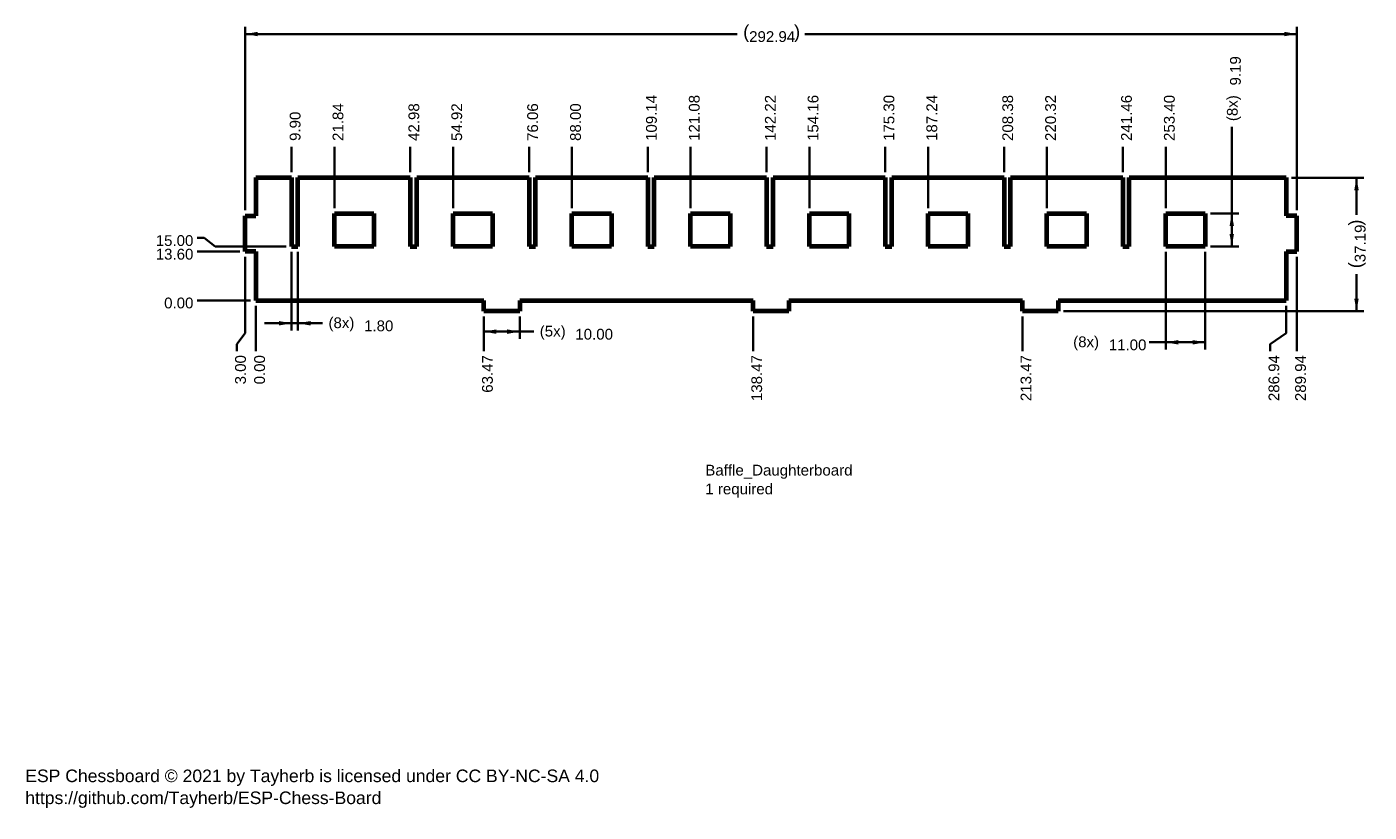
# Model space of a CAD drawing. Header units: millimetres. Extents: x 6 to 380, y 2 to 220.
import ezdxf

# ---------------------------------------------------------------- set-up
doc = ezdxf.new("R2010")
doc.units = ezdxf.units.MM
doc.layers.add('1', color=7, linetype='Continuous', true_color=0xffffff)
doc.styles.add('Arial', font='Arial')
doc.dimstyles.get("Standard").update_dxf_attribs({"dimtxt": 0.18, "dimasz": 0.18, "dimexe": 0.18, "dimexo": 0.0625, "dimgap": 0.09, "dimtad": 0, "dimtih": 1, "dimtoh": 1, "dimdec": 4, "dimzin": 0, "dimdsep": 46, "dimtxsty": 'Standard', "dimcen": 0.09, "dimadec": 0, "dimazin": 0, "dimtfac": 1, "dimtdec": 4, "dimtofl": 0, "dimtmove": 0, "dimatfit": 3, "dimfxl": 0, "dimtolj": 1, "dimtzin": 0, "dimarcsym": 0})

# ---------------------------------------------------------------- blocks, each defined once
blk = doc.blocks.new('_U1')
at = {"layer": '1', "color": 18, "lineweight": 35}
blk.add_line((68, 144.06), (53.12, 144.06), dxfattribs=at)
at = {"layer": '1', "color": 18, "linetype": 'Continuous', "lineweight": 13, "insert": (43.93, 141.81), "char_height": 3, "attachment_point": 7, "line_spacing_factor": 1.047437, "style": 'Arial'}
blk.add_mtext('\\fArial|b0|i0;\\W1.0000;0.00', dxfattribs=at)
blk = doc.blocks.new('_U2')
at = {"layer": '1', "color": 18, "lineweight": 35}
blk.add_line((65, 157.66), (53.12, 157.66), dxfattribs=at)
at = {"layer": '1', "color": 18, "linetype": 'Continuous', "lineweight": 13, "insert": (41.59, 155.4), "char_height": 3, "attachment_point": 7, "line_spacing_factor": 1.047437, "style": 'Arial'}
blk.add_mtext('\\fArial|b0|i0;\\W1.0000;13.60', dxfattribs=at)
blk = doc.blocks.new('_U3')
at = {"layer": '1', "color": 18, "lineweight": 35}
for p, q in [((55.12, 161.45), (53.12, 161.45)), ((58.12, 159.06), (55.12, 161.45)), ((77.9, 159.06), (58.12, 159.06))]:
    blk.add_line(p, q, dxfattribs=at)
at = {"layer": '1', "color": 18, "linetype": 'Continuous', "lineweight": 13, "insert": (41.59, 159.19), "char_height": 3, "attachment_point": 7, "line_spacing_factor": 1.047437, "style": 'Arial'}
blk.add_mtext('\\fArial|b0|i0;\\W1.0000;15.00', dxfattribs=at)
blk = doc.blocks.new('_U4')
at = {"layer": '1', "color": 18, "lineweight": 35}
blk.add_line((69.5, 142.56), (69.5, 129.91), dxfattribs=at)
at = {"layer": '1', "color": 18, "linetype": 'Continuous', "lineweight": 13, "insert": (72.05, 120.68), "char_height": 3, "attachment_point": 7, "rotation": 90, "line_spacing_factor": 1.047437, "style": 'Arial'}
blk.add_mtext('\\fArial|b0|i0;\\W1.0000;0.00', dxfattribs=at)
blk = doc.blocks.new('_U5')
at = {"layer": '1', "color": 18, "lineweight": 35}
blk.add_line((79.4, 179.75), (79.4, 186.84), dxfattribs=at)
at = {"layer": '1', "color": 18, "linetype": 'Continuous', "lineweight": 13, "insert": (81.95, 188.48), "char_height": 3, "attachment_point": 7, "rotation": 90, "line_spacing_factor": 1.047437, "style": 'Arial'}
blk.add_mtext('\\fArial|b0|i0;\\W1.0000;9.90', dxfattribs=at)
blk = doc.blocks.new('_U6')
at = {"layer": '1', "color": 18, "lineweight": 35}
blk.add_line((112.48, 179.75), (112.48, 186.84), dxfattribs=at)
at = {"layer": '1', "color": 18, "linetype": 'Continuous', "lineweight": 13, "insert": (115.03, 188.48), "char_height": 3, "attachment_point": 7, "rotation": 90, "line_spacing_factor": 1.047437, "style": 'Arial'}
blk.add_mtext('\\fArial|b0|i0;\\W1.0000;42.98', dxfattribs=at)
blk = doc.blocks.new('_U7')
at = {"layer": '1', "color": 18, "lineweight": 35}
blk.add_line((145.56, 179.75), (145.56, 186.84), dxfattribs=at)
at = {"layer": '1', "color": 18, "linetype": 'Continuous', "lineweight": 13, "insert": (148.11, 188.48), "char_height": 3, "attachment_point": 7, "rotation": 90, "line_spacing_factor": 1.047437, "style": 'Arial'}
blk.add_mtext('\\fArial|b0|i0;\\W1.0000;76.06', dxfattribs=at)
blk = doc.blocks.new('_U8')
at = {"layer": '1', "color": 18, "lineweight": 35}
blk.add_line((178.64, 179.75), (178.64, 186.84), dxfattribs=at)
at = {"layer": '1', "color": 18, "linetype": 'Continuous', "lineweight": 13, "insert": (181.19, 188.48), "char_height": 3, "attachment_point": 7, "rotation": 90, "line_spacing_factor": 1.047437, "style": 'Arial'}
blk.add_mtext('\\fArial|b0|i0;\\W1.0000;109.14', dxfattribs=at)
blk = doc.blocks.new('_U9')
at = {"layer": '1', "color": 18, "lineweight": 35}
blk.add_line((211.72, 179.75), (211.72, 186.84), dxfattribs=at)
at = {"layer": '1', "color": 18, "linetype": 'Continuous', "lineweight": 13, "insert": (214.27, 188.48), "char_height": 3, "attachment_point": 7, "rotation": 90, "line_spacing_factor": 1.047437, "style": 'Arial'}
blk.add_mtext('\\fArial|b0|i0;\\W1.0000;142.22', dxfattribs=at)
blk = doc.blocks.new('_U10')
at = {"layer": '1', "color": 18, "lineweight": 35}
blk.add_line((244.8, 179.75), (244.8, 186.84), dxfattribs=at)
at = {"layer": '1', "color": 18, "linetype": 'Continuous', "lineweight": 13, "insert": (247.35, 188.48), "char_height": 3, "attachment_point": 7, "rotation": 90, "line_spacing_factor": 1.047437, "style": 'Arial'}
blk.add_mtext('\\fArial|b0|i0;\\W1.0000;175.30', dxfattribs=at)
blk = doc.blocks.new('_U11')
at = {"layer": '1', "color": 18, "lineweight": 35}
blk.add_line((277.88, 179.75), (277.88, 186.84), dxfattribs=at)
at = {"layer": '1', "color": 18, "linetype": 'Continuous', "lineweight": 13, "insert": (280.43, 188.48), "char_height": 3, "attachment_point": 7, "rotation": 90, "line_spacing_factor": 1.047437, "style": 'Arial'}
blk.add_mtext('\\fArial|b0|i0;\\W1.0000;208.38', dxfattribs=at)
blk = doc.blocks.new('_U12')
at = {"layer": '1', "color": 18, "lineweight": 35}
blk.add_line((310.96, 179.75), (310.96, 186.84), dxfattribs=at)
at = {"layer": '1', "color": 18, "linetype": 'Continuous', "lineweight": 13, "insert": (313.51, 188.48), "char_height": 3, "attachment_point": 7, "rotation": 90, "line_spacing_factor": 1.047437, "style": 'Arial'}
blk.add_mtext('\\fArial|b0|i0;\\W1.0000;241.46', dxfattribs=at)
blk = doc.blocks.new('_U13')
at = {"layer": '1', "color": 18, "lineweight": 35}
blk.add_line((322.9, 169.75), (322.9, 186.84), dxfattribs=at)
at = {"layer": '1', "color": 18, "linetype": 'Continuous', "lineweight": 13, "insert": (325.45, 188.48), "char_height": 3, "attachment_point": 7, "rotation": 90, "line_spacing_factor": 1.047437, "style": 'Arial'}
blk.add_mtext('\\fArial|b0|i0;\\W1.0000;253.40', dxfattribs=at)
blk = doc.blocks.new('_U14')
at = {"layer": '1', "color": 18, "lineweight": 35}
blk.add_line((289.82, 169.75), (289.82, 186.84), dxfattribs=at)
at = {"layer": '1', "color": 18, "linetype": 'Continuous', "lineweight": 13, "insert": (292.37, 188.48), "char_height": 3, "attachment_point": 7, "rotation": 90, "line_spacing_factor": 1.047437, "style": 'Arial'}
blk.add_mtext('\\fArial|b0|i0;\\W1.0000;220.32', dxfattribs=at)
blk = doc.blocks.new('_U15')
at = {"layer": '1', "color": 18, "lineweight": 35}
blk.add_line((256.74, 169.75), (256.74, 186.84), dxfattribs=at)
at = {"layer": '1', "color": 18, "linetype": 'Continuous', "lineweight": 13, "insert": (259.29, 188.48), "char_height": 3, "attachment_point": 7, "rotation": 90, "line_spacing_factor": 1.047437, "style": 'Arial'}
blk.add_mtext('\\fArial|b0|i0;\\W1.0000;187.24', dxfattribs=at)
blk = doc.blocks.new('_U16')
at = {"layer": '1', "color": 18, "lineweight": 35}
blk.add_line((223.66, 169.75), (223.66, 186.84), dxfattribs=at)
at = {"layer": '1', "color": 18, "linetype": 'Continuous', "lineweight": 13, "insert": (226.21, 188.48), "char_height": 3, "attachment_point": 7, "rotation": 90, "line_spacing_factor": 1.047437, "style": 'Arial'}
blk.add_mtext('\\fArial|b0|i0;\\W1.0000;154.16', dxfattribs=at)
blk = doc.blocks.new('_U17')
at = {"layer": '1', "color": 18, "lineweight": 35}
blk.add_line((190.58, 169.75), (190.58, 186.84), dxfattribs=at)
at = {"layer": '1', "color": 18, "linetype": 'Continuous', "lineweight": 13, "insert": (193.13, 188.48), "char_height": 3, "attachment_point": 7, "rotation": 90, "line_spacing_factor": 1.047437, "style": 'Arial'}
blk.add_mtext('\\fArial|b0|i0;\\W1.0000;121.08', dxfattribs=at)
blk = doc.blocks.new('_U18')
at = {"layer": '1', "color": 18, "lineweight": 35}
blk.add_line((157.5, 169.75), (157.5, 186.84), dxfattribs=at)
at = {"layer": '1', "color": 18, "linetype": 'Continuous', "lineweight": 13, "insert": (160.05, 188.48), "char_height": 3, "attachment_point": 7, "rotation": 90, "line_spacing_factor": 1.047437, "style": 'Arial'}
blk.add_mtext('\\fArial|b0|i0;\\W1.0000;88.00', dxfattribs=at)
blk = doc.blocks.new('_U19')
at = {"layer": '1', "color": 18, "lineweight": 35}
blk.add_line((124.42, 169.75), (124.42, 186.84), dxfattribs=at)
at = {"layer": '1', "color": 18, "linetype": 'Continuous', "lineweight": 13, "insert": (126.97, 188.48), "char_height": 3, "attachment_point": 7, "rotation": 90, "line_spacing_factor": 1.047437, "style": 'Arial'}
blk.add_mtext('\\fArial|b0|i0;\\W1.0000;54.92', dxfattribs=at)
blk = doc.blocks.new('_U20')
at = {"layer": '1', "color": 18, "lineweight": 35}
blk.add_line((91.34, 169.75), (91.34, 186.84), dxfattribs=at)
at = {"layer": '1', "color": 18, "linetype": 'Continuous', "lineweight": 13, "insert": (93.89, 188.48), "char_height": 3, "attachment_point": 7, "rotation": 90, "line_spacing_factor": 1.047437, "style": 'Arial'}
blk.add_mtext('\\fArial|b0|i0;\\W1.0000;21.84', dxfattribs=at)
blk = doc.blocks.new('_U21')
at = {"layer": '1', "color": 18, "lineweight": 35}
for p, q in [((66.5, 156.16), (66.5, 134.91)), ((66.5, 134.91), (64.19, 131.91)), ((64.19, 131.91), (64.19, 129.91))]:
    blk.add_line(p, q, dxfattribs=at)
at = {"layer": '1', "color": 18, "linetype": 'Continuous', "lineweight": 13, "insert": (66.74, 120.68), "char_height": 3, "attachment_point": 7, "rotation": 90, "line_spacing_factor": 1.047437, "style": 'Arial'}
blk.add_mtext('\\fArial|b0|i0;\\W1.0000;3.00', dxfattribs=at)
blk = doc.blocks.new('_U22')
at = {"layer": '1', "color": 18, "lineweight": 35}
blk.add_line((132.97, 139.56), (132.97, 129.91), dxfattribs=at)
at = {"layer": '1', "color": 18, "linetype": 'Continuous', "lineweight": 13, "insert": (135.52, 118.35), "char_height": 3, "attachment_point": 7, "rotation": 90, "line_spacing_factor": 1.047437, "style": 'Arial'}
blk.add_mtext('\\fArial|b0|i0;\\W1.0000;63.47', dxfattribs=at)
blk = doc.blocks.new('_U23')
at = {"layer": '1', "color": 18, "lineweight": 35}
blk.add_line((207.97, 139.56), (207.97, 129.91), dxfattribs=at)
at = {"layer": '1', "color": 18, "linetype": 'Continuous', "lineweight": 13, "insert": (210.52, 116.02), "char_height": 3, "attachment_point": 7, "rotation": 90, "line_spacing_factor": 1.047437, "style": 'Arial'}
blk.add_mtext('\\fArial|b0|i0;\\W1.0000;138.47', dxfattribs=at)
blk = doc.blocks.new('_U24')
at = {"layer": '1', "color": 18, "lineweight": 35}
blk.add_line((282.97, 139.56), (282.97, 129.91), dxfattribs=at)
at = {"layer": '1', "color": 18, "linetype": 'Continuous', "lineweight": 13, "insert": (285.52, 116.02), "char_height": 3, "attachment_point": 7, "rotation": 90, "line_spacing_factor": 1.047437, "style": 'Arial'}
blk.add_mtext('\\fArial|b0|i0;\\W1.0000;213.47', dxfattribs=at)
blk = doc.blocks.new('_U25')
at = {"layer": '1', "color": 18, "lineweight": 35}
for p, q in [((356.44, 142.56), (356.44, 134.91)), ((356.44, 134.91), (352.02, 131.91)), ((352.02, 131.91), (352.02, 129.91))]:
    blk.add_line(p, q, dxfattribs=at)
at = {"layer": '1', "color": 18, "linetype": 'Continuous', "lineweight": 13, "insert": (354.58, 116.02), "char_height": 3, "attachment_point": 7, "rotation": 90, "line_spacing_factor": 1.047437, "style": 'Arial'}
blk.add_mtext('\\fArial|b0|i0;\\W1.0000;286.94', dxfattribs=at)
blk = doc.blocks.new('_U26')
at = {"layer": '1', "color": 18, "lineweight": 35}
blk.add_line((359.44, 156.16), (359.44, 129.91), dxfattribs=at)
at = {"layer": '1', "color": 18, "linetype": 'Continuous', "lineweight": 13, "insert": (361.99, 116.02), "char_height": 3, "attachment_point": 7, "rotation": 90, "line_spacing_factor": 1.047437, "style": 'Arial'}
blk.add_mtext('\\fArial|b0|i0;\\W1.0000;289.94', dxfattribs=at)
blk = doc.blocks.new('_U27')
at = {"layer": '1', "color": 18, "lineweight": 35}
for p, q in [((66.5, 169.16), (66.5, 220.25)), ((66.5, 218.25), (203.55, 218.25)), ((359.44, 218.25), (222.38, 218.25)), ((359.44, 169.16), (359.44, 220.25))]:
    blk.add_line(p, q, dxfattribs=at)
at = {"layer": '1', "color": 18, "lineweight": 18}
for points in [[(66.5, 218.25), (70, 218.87), (70, 217.64)], [(359.44, 218.25), (355.94, 217.64), (355.94, 218.87)]]:
    blk.add_solid(points, dxfattribs=at)
at = {"layer": '1', "color": 18, "linetype": 'Continuous', "lineweight": 13, "char_height": 3, "attachment_point": 7, "line_spacing_factor": 1.047437, "style": 'Arial'}
for s, insert in [('\\fArial|b0|i0;\\W1.0000;{\\H1.21x;(}', (205.21, 216)), ('\\fArial|b0|i0;\\W1.0000;292.94', (206.87, 216)), ('\\fArial|b0|i0;\\W1.0000;{\\H1.21x;)}', (219.38, 216))]:
    blk.add_mtext(s, dxfattribs=dict(at, insert=insert))
blk = doc.blocks.new('_U28')
at = {"layer": '1', "color": 18, "lineweight": 35}
for p, q in [((322.9, 157.56), (322.9, 130.4)), ((333.9, 157.56), (333.9, 130.4)), ((333.9, 132.4), (318.26, 132.4))]:
    blk.add_line(p, q, dxfattribs=at)
at = {"layer": '1', "color": 18, "lineweight": 18}
for points in [[(322.9, 132.4), (326.4, 133.02), (326.4, 131.78)], [(333.9, 132.4), (330.4, 131.78), (330.4, 133.02)]]:
    blk.add_solid(points, dxfattribs=at)
at = {"layer": '1', "color": 18, "linetype": 'Continuous', "lineweight": 13, "char_height": 3, "attachment_point": 7, "line_spacing_factor": 1.047437, "style": 'Arial'}
for s, insert in [('\\fArial|b0|i0;\\W1.0000;(8x)', (297.12, 130.14)), ('\\fArial|b0|i0;\\W1.0000;11.00', (307.04, 130.14))]:
    blk.add_mtext(s, dxfattribs=dict(at, insert=insert))
blk = doc.blocks.new('_U29')
at = {"layer": '1', "color": 18, "lineweight": 35}
for p, q in [((79.4, 157.56), (79.4, 135.7)), ((81.2, 157.56), (81.2, 135.7)), ((88.04, 137.7), (71.9, 137.7))]:
    blk.add_line(p, q, dxfattribs=at)
at = {"layer": '1', "color": 18, "lineweight": 18}
for points in [[(79.4, 137.7), (75.9, 137.08), (75.9, 138.32)], [(81.2, 137.7), (84.7, 138.32), (84.7, 137.08)]]:
    blk.add_solid(points, dxfattribs=at)
at = {"layer": '1', "color": 18, "linetype": 'Continuous', "lineweight": 13, "char_height": 3, "attachment_point": 7, "line_spacing_factor": 1.047437, "style": 'Arial'}
for s, insert in [('\\fArial|b0|i0;\\W1.0000;(8x)', (89.7, 135.44)), ('\\fArial|b0|i0;\\W1.0000;1.80', (99.62, 135.44))]:
    blk.add_mtext(s, dxfattribs=dict(at, insert=insert))
blk = doc.blocks.new('_U30')
at = {"layer": '1', "color": 18, "lineweight": 35}
for p, q in [((132.97, 139.56), (132.97, 133.37)), ((142.97, 139.56), (142.97, 133.37)), ((132.97, 135.37), (146.89, 135.37))]:
    blk.add_line(p, q, dxfattribs=at)
at = {"layer": '1', "color": 18, "lineweight": 18}
for points in [[(132.97, 135.37), (136.47, 135.99), (136.47, 134.75)], [(142.97, 135.37), (139.47, 134.75), (139.47, 135.99)]]:
    blk.add_solid(points, dxfattribs=at)
at = {"layer": '1', "color": 18, "linetype": 'Continuous', "lineweight": 13, "char_height": 3, "attachment_point": 7, "line_spacing_factor": 1.047437, "style": 'Arial'}
for s, insert in [('\\fArial|b0|i0;\\W1.0000;(5x)', (148.55, 133.11)), ('\\fArial|b0|i0;\\W1.0000;10.00', (158.46, 133.11))]:
    blk.add_mtext(s, dxfattribs=dict(at, insert=insert))
blk = doc.blocks.new('_U31')
at = {"layer": '1', "color": 18, "lineweight": 35}
for p, q in [((357.94, 178.25), (378.04, 178.25)), ((376.04, 178.25), (376.04, 167.91)), ((376.04, 141.06), (376.04, 151.41)), ((294.47, 141.06), (378.04, 141.06))]:
    blk.add_line(p, q, dxfattribs=at)
at = {"layer": '1', "color": 18, "lineweight": 18}
for points in [[(376.04, 178.25), (376.65, 174.75), (375.42, 174.75)], [(376.04, 141.06), (375.42, 144.56), (376.65, 144.56)]]:
    blk.add_solid(points, dxfattribs=at)
at = {"layer": '1', "color": 18, "linetype": 'Continuous', "lineweight": 13, "char_height": 3, "attachment_point": 7, "rotation": 90, "line_spacing_factor": 1.047437, "style": 'Arial'}
for s, insert in [('\\fArial|b0|i0;\\W1.0000;{\\H1.21x;)}', (378.59, 164.89)), ('\\fArial|b0|i0;\\W1.0000;37.19', (378.59, 154.7)), ('\\fArial|b0|i0;\\W1.0000;{\\H1.21x;(}', (378.59, 153.04))]:
    blk.add_mtext(s, dxfattribs=dict(at, insert=insert))
blk = doc.blocks.new('_U32')
at = {"layer": '1', "color": 18, "lineweight": 35}
for p, q in [((341.29, 159.06), (341.29, 192.37)), ((335.4, 168.25), (343.29, 168.25)), ((335.4, 159.06), (343.29, 159.06))]:
    blk.add_line(p, q, dxfattribs=at)
at = {"layer": '1', "color": 18, "lineweight": 18}
for points in [[(341.29, 168.25), (341.91, 164.75), (340.68, 164.75)], [(341.29, 159.06), (340.68, 162.56), (341.91, 162.56)]]:
    blk.add_solid(points, dxfattribs=at)
at = {"layer": '1', "color": 18, "linetype": 'Continuous', "lineweight": 13, "char_height": 3, "attachment_point": 7, "rotation": 90, "line_spacing_factor": 1.047437, "style": 'Arial'}
for s, insert in [('\\fArial|b0|i0;\\W1.0000;9.19', (343.85, 203.92)), ('\\fArial|b0|i0;\\W1.0000;(8x)', (343.85, 194))]:
    blk.add_mtext(s, dxfattribs=dict(at, insert=insert))

msp = doc.modelspace()

# ---------------------------------------------------------------- linework, layer by layer
at = {"layer": '1', "color": 154, "linetype": 'Continuous', "lineweight": 70}
for p, q in [((69.496, 178.255), (69.496, 167.66)), ((69.496, 178.255), (79.396, 178.255)), ((79.396, 178.255), (79.396, 159.065)), ((81.196, 159.065), (81.196, 178.255)), ((81.196, 178.255), (112.476, 178.255)), ((112.476, 178.255), (112.476, 159.065)), ((114.276, 178.255), (145.556, 178.255)), ((114.276, 159.065), (114.276, 178.255)), ((145.556, 178.255), (145.556, 159.065)), ((147.356, 178.255), (178.636, 178.255)), ((147.356, 159.065), (147.356, 178.255)), ((178.636, 178.255), (178.636, 159.065)), ((180.436, 159.065), (180.436, 178.255)), ((180.436, 178.255), (211.716, 178.255)), ((211.716, 178.255), (211.716, 159.065)), ((213.516, 159.065), (213.516, 178.255)), ((213.516, 178.255), (244.796, 178.255)), ((244.796, 178.255), (244.796, 159.065)), ((246.596, 159.065), (246.596, 178.255)), ((246.596, 178.255), (277.876, 178.255)), ((277.876, 178.255), (277.876, 159.065)), ((279.676, 159.065), (279.676, 178.255)), ((279.676, 178.255), (310.956, 178.255)), ((310.956, 178.255), (310.956, 159.065)), ((312.756, 159.065), (312.756, 178.255)), ((312.756, 178.255), (356.436, 178.255)), ((356.436, 178.255), (356.436, 167.66)), ((91.336, 159.065), (91.336, 168.255)), ((91.336, 168.255), (102.336, 168.255)), ((102.336, 168.255), (102.336, 159.065)), ((124.416, 168.255), (135.416, 168.255)), ((124.416, 159.065), (124.416, 168.255)), ((135.416, 168.255), (135.416, 159.065)), ((157.496, 168.255), (168.496, 168.255)), ((157.496, 159.065), (157.496, 168.255)), ((168.496, 168.255), (168.496, 159.065)), ((190.576, 159.065), (190.576, 168.255)), ((190.576, 168.255), (201.576, 168.255)), ((201.576, 168.255), (201.576, 159.065)), ((223.656, 159.065), (223.656, 168.255)), ((223.656, 168.255), (234.656, 168.255)), ((234.656, 168.255), (234.656, 159.065)), ((256.736, 159.065), (256.736, 168.255)), ((256.736, 168.255), (267.736, 168.255)), ((267.736, 168.255), (267.736, 159.065)), ((289.816, 159.065), (289.816, 168.255)), ((289.816, 168.255), (300.816, 168.255)), ((300.816, 168.255), (300.816, 159.065)), ((322.896, 159.065), (322.896, 168.255)), ((322.896, 168.255), (333.896, 168.255)), ((333.896, 168.255), (333.896, 159.065)), ((66.496, 167.66), (69.496, 167.66)), ((66.496, 157.66), (66.496, 167.66)), ((359.436, 167.66), (356.436, 167.66)), ((359.436, 157.66), (359.436, 167.66)), ((69.496, 157.66), (66.496, 157.66)), ((69.496, 157.66), (69.496, 144.065)), ((79.396, 159.065), (81.196, 159.065)), ((102.336, 159.065), (91.336, 159.065)), ((112.476, 159.065), (114.276, 159.065)), ((135.416, 159.065), (124.416, 159.065)), ((145.556, 159.065), (147.356, 159.065)), ((168.496, 159.065), (157.496, 159.065)), ((178.636, 159.065), (180.436, 159.065)), ((201.576, 159.065), (190.576, 159.065)), ((211.716, 159.065), (213.516, 159.065)), ((234.656, 159.065), (223.656, 159.065)), ((244.796, 159.065), (246.596, 159.065)), ((267.736, 159.065), (256.736, 159.065)), ((277.876, 159.065), (279.676, 159.065)), ((300.816, 159.065), (289.816, 159.065)), ((310.956, 159.065), (312.756, 159.065)), ((333.896, 159.065), (322.896, 159.065)), ((356.436, 157.66), (356.436, 144.065)), ((356.436, 157.66), (359.436, 157.66)), ((69.496, 144.065), (132.966, 144.065)), ((132.966, 141.065), (132.966, 144.065)), ((142.966, 144.065), (207.966, 144.065)), ((142.966, 144.065), (142.966, 141.065)), ((207.966, 141.065), (207.966, 144.065)), ((217.966, 144.065), (282.966, 144.065)), ((217.966, 144.065), (217.966, 141.065)), ((282.966, 141.065), (282.966, 144.065)), ((292.966, 144.065), (292.966, 141.065)), ((292.966, 144.065), (356.436, 144.065)), ((142.966, 141.065), (132.966, 141.065)), ((217.966, 141.065), (207.966, 141.065)), ((292.966, 141.065), (282.966, 141.065))]:
    msp.add_line(p, q, dxfattribs=at)

# ---------------------------------------------------------------- texts
at = {"layer": '1', "color": 18, "linetype": 'Continuous', "lineweight": 13, "attachment_point": 7, "line_spacing_factor": 1.047437, "style": 'Arial'}
for s, insert, char_height in [('\\fArial|b0|i0;\\W1.0000;Baffle_Daughterboard\\P1 required', (194.661, 89.156), 3), ('\\fArial|b0|i0;\\W1.0000;ESP Chessboard © 2021 by Tayherb is licensed under CC BY-NC-SA 4.0\\Phttps://github.com/Tayherb/ESP-Chess-Board', (5.25, 2.74), 3.5)]:
    msp.add_mtext(s, dxfattribs=dict(at, insert=insert, char_height=char_height))

# ---------------------------------------------------------------- dimensions: what is measured, and where the dimension line sits
at = {"layer": '1', "color": 18, "linetype": 'Continuous', "lineweight": 13}
dim = msp.add_linear_dim(base=(359.436, 218.255), p1=(66.496, 167.66), p2=(359.436, 167.66), dimstyle='Standard', override={"dimtxt": 3, "dimasz": 3.5, "dimexe": 2, "dimexo": 1.5, "dimgap": 1.5, "dimtih": 1, "dimtoh": 1, "dimdec": 2, "dimlfac": 1, "dimdsep": 46, "dimlunit": 2, "dimpost": '(<>)', "dimtxsty": 'Arial', "dimsah": 1, "dimse1": 0, "dimse2": 0, "dimsd1": 0, "dimsd2": 0, "dimclrd": 18, "dimclre": 18, "dimclrt": 18, "dimtol": 0, "dimtm": -0.1, "dimtfac": 1, "dimtdec": 2, "dimtofl": 1, "dimtmove": 0, "dimlwd": 35, "dimlwe": 35}, dxfattribs=at)
dim.commit()
dim.dimension.update_dxf_attribs({"geometry": '_U27', "text_midpoint": (212.966, 218.255), "dimtype": 160})
dim = msp.add_linear_dim(base=(341.294, 159.065), p1=(333.896, 168.255), p2=(333.896, 159.065), angle=90, text='\\fArial|b0|i0;\\C18;{\\H1.00x;\\fArial|b0|i0;(8x)\\fArial|b0|i0;}\\C18; <> ', dimstyle='Standard', override={"dimtxt": 3, "dimasz": 3.5, "dimexe": 2, "dimexo": 1.5, "dimgap": 1.5, "dimtih": 0, "dimtoh": 0, "dimdec": 2, "dimlfac": 1, "dimdsep": 46, "dimlunit": 2, "dimtxsty": 'Arial', "dimsah": 1, "dimse1": 0, "dimse2": 0, "dimsd1": 0, "dimsd2": 0, "dimclrd": 18, "dimclre": 18, "dimclrt": 18, "dimtol": 0, "dimtm": -0.1, "dimtfac": 1, "dimtdec": 2, "dimtofl": 1, "dimtmove": 0, "dimlwd": 35, "dimlwe": 35}, dxfattribs=at)
dim.commit()
dim.dimension.update_dxf_attribs({"geometry": '_U32', "text_midpoint": (341.294, 202.754), "dimtype": 160})
for feature_location, offset, dtype, text, picture, middle in [((178.636, 178.255), (0, 8.586), 1, '\\fArial|b0|i0;\\C18;109.14', '_U8', (178.636, 194.6)), ((211.716, 178.255), (0, 8.586), 1, '\\fArial|b0|i0;\\C18;142.22', '_U9', (211.716, 194.6)), ((244.796, 178.255), (0, 8.586), 1, '\\fArial|b0|i0;\\C18;175.30', '_U10', (244.796, 194.6)), ((277.876, 178.255), (0, 8.586), 1, '\\fArial|b0|i0;\\C18;208.38', '_U11', (277.876, 194.6)), ((310.956, 178.255), (0, 8.586), 1, '\\fArial|b0|i0;\\C18;241.46', '_U12', (310.956, 194.6)), ((322.896, 168.255), (0, 18.586), 1, '\\fArial|b0|i0;\\C18;253.40', '_U13', (322.896, 194.6)), ((289.816, 168.255), (0, 18.586), 1, '\\fArial|b0|i0;\\C18;220.32', '_U14', (289.816, 194.6)), ((256.736, 168.255), (0, 18.586), 1, '\\fArial|b0|i0;\\C18;187.24', '_U15', (256.736, 194.6)), ((223.656, 168.255), (0, 18.586), 1, '\\fArial|b0|i0;\\C18;154.16', '_U16', (223.656, 194.6)), ((190.576, 168.255), (0, 18.586), 1, '\\fArial|b0|i0;\\C18;121.08', '_U17', (190.576, 194.6)), ((112.476, 178.255), (0, 8.586), 1, '\\fArial|b0|i0;\\C18;42.98', '_U6', (112.476, 193.434)), ((145.556, 178.255), (0, 8.586), 1, '\\fArial|b0|i0;\\C18;76.06', '_U7', (145.556, 193.434)), ((157.496, 168.255), (0, 18.586), 1, '\\fArial|b0|i0;\\C18;88.00', '_U18', (157.496, 193.434)), ((124.416, 168.255), (0, 18.586), 1, '\\fArial|b0|i0;\\C18;54.92', '_U19', (124.416, 193.434)), ((91.336, 168.255), (0, 18.586), 1, '\\fArial|b0|i0;\\C18;21.84', '_U20', (91.336, 193.434)), ((79.396, 178.255), (0, 8.586), 1, '\\fArial|b0|i0;\\C18;9.90', '_U5', (79.396, 192.269)), ((79.396, 159.065), (-26.273, 2.389), 0, '\\fArial|b0|i0;\\C18;15.00', '_U3', (46.529, 161.454)), ((66.496, 157.66), (-13.373, 0), 0, '\\fArial|b0|i0;\\C18;13.60', '_U2', (46.529, 157.66)), ((66.496, 157.66), (-2.31, -27.753), 1, '\\fArial|b0|i0;\\C18;3.00', '_U21', (64.186, 124.478)), ((359.436, 157.66), (0, -27.753), 1, '\\fArial|b0|i0;\\C18;289.94', '_U26', (359.436, 122.147)), ((69.496, 144.065), (-16.373, 0), 0, '\\fArial|b0|i0;\\C18;0.00', '_U1', (47.695, 144.065)), ((69.496, 144.065), (0, -14.158), 1, '\\fArial|b0|i0;\\C18;0.00', '_U4', (69.496, 124.478)), ((132.966, 141.065), (0, -11.158), 1, '\\fArial|b0|i0;\\C18;63.47', '_U22', (132.966, 123.313)), ((207.966, 141.065), (0, -11.158), 1, '\\fArial|b0|i0;\\C18;138.47', '_U23', (207.966, 122.147)), ((282.966, 141.065), (0, -11.158), 1, '\\fArial|b0|i0;\\C18;213.47', '_U24', (282.966, 122.147)), ((356.436, 144.065), (-4.412, -14.158), 1, '\\fArial|b0|i0;\\C18;286.94', '_U25', (352.024, 122.147))]:
    dim = msp.add_ordinate_dim(feature_location=feature_location, offset=offset, dtype=dtype, origin=(69.496, 144.065), text=text, dimstyle='Standard', override={"dimtxt": 3, "dimasz": 3.5, "dimexe": 2, "dimexo": 1.5, "dimgap": 1.5, "dimtih": 0, "dimdec": 2, "dimlfac": 1, "dimdsep": 46, "dimlunit": 2, "dimpost": '', "dimtxsty": 'Arial', "dimsah": 1, "dimse1": 0, "dimse2": 0, "dimsd1": 0, "dimsd2": 0, "dimclrd": 18, "dimclre": 18, "dimclrt": 18, "dimtol": 0, "dimtm": -0.1, "dimtfac": 1, "dimtdec": 2, "dimtofl": 1, "dimtmove": 0, "dimlwd": 35, "dimlwe": 35}, dxfattribs=at)
    dim.commit()
    dim.dimension.update_dxf_attribs({"geometry": picture, "text_midpoint": middle})
dim = msp.add_linear_dim(base=(376.037, 141.065), p1=(356.436, 178.255), p2=(292.966, 141.065), angle=90, dimstyle='Standard', override={"dimtxt": 3, "dimasz": 3.5, "dimexe": 2, "dimexo": 1.5, "dimgap": 1.5, "dimtih": 0, "dimtoh": 0, "dimdec": 2, "dimlfac": 1, "dimdsep": 46, "dimlunit": 2, "dimpost": '(<>)', "dimtxsty": 'Arial', "dimsah": 1, "dimse1": 0, "dimse2": 0, "dimsd1": 0, "dimsd2": 0, "dimclrd": 18, "dimclre": 18, "dimclrt": 18, "dimtol": 0, "dimtm": -0.1, "dimtfac": 1, "dimtdec": 2, "dimtofl": 1, "dimtmove": 0, "dimlwd": 35, "dimlwe": 35}, dxfattribs=at)
dim.commit()
dim.dimension.update_dxf_attribs({"geometry": '_U31', "text_midpoint": (376.037, 159.66), "dimtype": 160})
for base, p1, p2, text, picture, middle in [((81.196, 137.701), (79.396, 159.065), (81.196, 159.065), '\\fArial|b0|i0;\\C18;{\\H1.00x;\\fArial|b0|i0;(8x)\\fArial|b0|i0;}\\C18; <> ', '_U29', (98.426, 137.701)), ((322.896, 132.402), (333.896, 159.065), (322.896, 159.065), '\\fArial|b0|i0;\\C18;{\\H1.00x;\\fArial|b0|i0;(8x)\\fArial|b0|i0;}\\C18; <> ', '_U28', (306.487, 132.402)), ((142.966, 135.369), (132.966, 141.065), (142.966, 141.065), '\\fArial|b0|i0;\\C18;{\\H1.00x;\\fArial|b0|i0;(5x)\\fArial|b0|i0;}\\C18; <> ', '_U30', (159.376, 135.369))]:
    dim = msp.add_linear_dim(base=base, p1=p1, p2=p2, text=text, dimstyle='Standard', override={"dimtxt": 3, "dimasz": 3.5, "dimexe": 2, "dimexo": 1.5, "dimgap": 1.5, "dimtih": 0, "dimtoh": 0, "dimdec": 2, "dimlfac": 1, "dimdsep": 46, "dimlunit": 2, "dimtxsty": 'Arial', "dimsah": 1, "dimse1": 0, "dimse2": 0, "dimsd1": 0, "dimsd2": 0, "dimclrd": 18, "dimclre": 18, "dimclrt": 18, "dimtol": 0, "dimtm": -0.1, "dimtfac": 1, "dimtdec": 2, "dimtofl": 1, "dimtmove": 0, "dimlwd": 35, "dimlwe": 35}, dxfattribs=at)
    dim.commit()
    dim.dimension.update_dxf_attribs({"geometry": picture, "text_midpoint": middle, "dimtype": 160})

doc.saveas('drawing.dxf')
